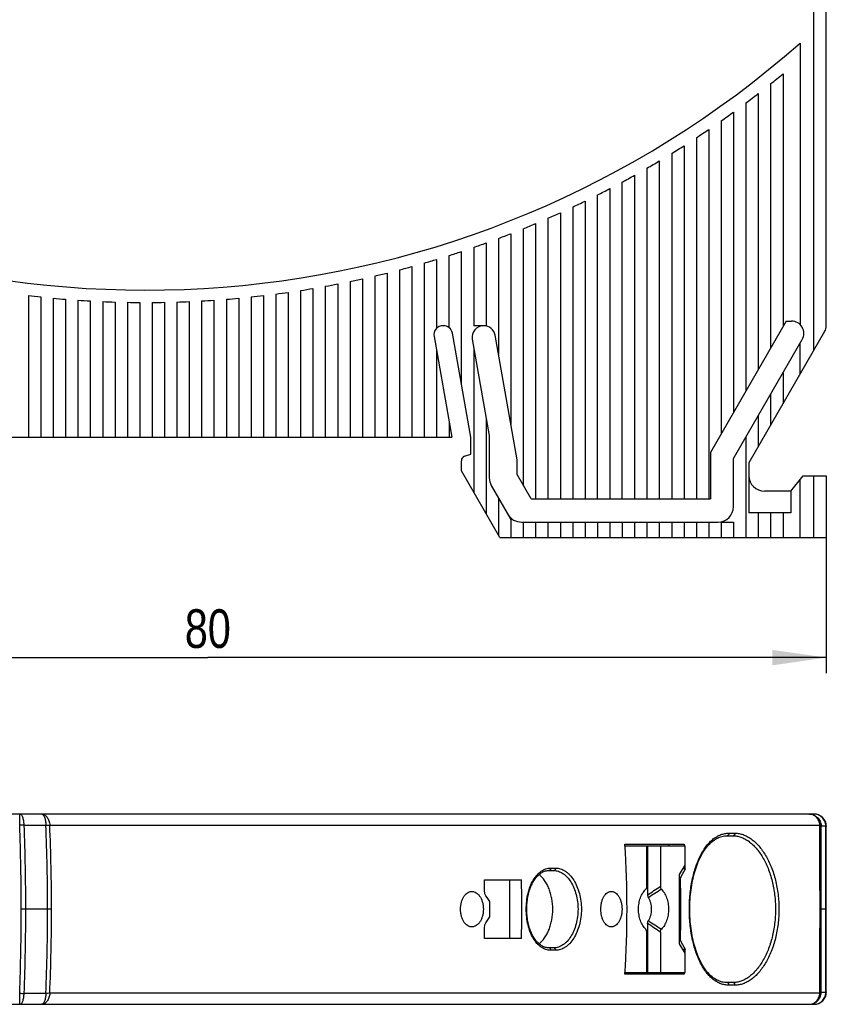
# Model space of a CAD drawing. Header units: millimetres. Extents: x 0 to 420, y 0 to 297.
# Tile 12 of 27: x 220 to 272, y 129 to 193. Entities that reach past the tile are written whole.
import ezdxf

# ---------------------------------------------------------------- set-up
doc = ezdxf.new("R2010")
doc.units = ezdxf.units.MM
doc.header["$LTSCALE"] = 23.1
doc.layers.get('0').update_dxf_attribs({"linetype": 'CONTINUOUS'})
doc.layers.add('T-EM12-T00-300-GNDDXF_DIMENSION', color=7, linetype='CONTINUOUS')
doc.layers.add('T-EM12-T00-3DXF_CONTINUOUS_LINE', color=7, linetype='CONTINUOUS')
doc.styles.get("Standard").update_dxf_attribs({"font": 'txt', "width": 0.8})
doc.dimstyles.new('DIMSTYLE_1', dxfattribs={"dimtxt": 2.5, "dimasz": 3.5, "dimexe": 1, "dimexo": 0, "dimtad": 1, "dimdec": 3, "dimdsep": 46, "dimtxsty": 'Standard', "dimblk": '_FILLED', "dimblk1": '_FILLED', "dimblk2": '_FILLED', "dimcen": 0.09, "dimclrt": 5, "dimadec": 0, "dimazin": 0, "dimtp": 0.3, "dimtm": 0.3, "dimtfac": 1, "dimtdec": 3, "dimtofl": 0, "dimtmove": 0, "dimatfit": 3, "dimldrblk": '_FILLED', "dimfxl": 1, "dimtolj": 1, "dimarcsym": 0})

# ---------------------------------------------------------------- blocks, each defined once
blk = doc.blocks.new('_FILLED')
at = {"color": 0, "linetype": 'ByBlock'}
blk.add_solid([(0, 0), (-1, 0.143), (-1, -0.143)], dxfattribs=at)
blk = doc.blocks.new('*D1')
at = {"layer": 'T-EM12-T00-300-GNDDXF_DIMENSION', "color": 2, "linetype": 'Continuous'}
for p, q in [((192.133, 166.013), (192.133, 150.368)), ((272.133, 159.13), (272.133, 150.368)), ((192.133, 151.368), (232.133, 151.368)), ((272.133, 151.368), (232.133, 151.368))]:
    blk.add_line(p, q, dxfattribs=at)
at = {"layer": 'T-EM12-T00-300-GNDDXF_DIMENSION', "color": 2, "linetype": 'Continuous', "xscale": 3.5, "yscale": 3.5, "zscale": 3.5, "rotation": 180}
blk.add_blockref('_FILLED', (192.133, 151.368), dxfattribs=at)
at = {"layer": 'T-EM12-T00-300-GNDDXF_DIMENSION', "color": 2, "linetype": 'Continuous', "xscale": 3.5, "yscale": 3.5, "zscale": 3.5}
blk.add_blockref('_FILLED', (272.133, 151.368), dxfattribs=at)
at = {"layer": 'T-EM12-T00-300-GNDDXF_DIMENSION', "color": 5, "linetype": 'Continuous', "insert": (232.133, 154.493), "char_height": 2.5, "width": 5.89286, "attachment_point": 2, "line_spacing_factor": 0.9}
blk.add_mtext('80', dxfattribs=at)

msp = doc.modelspace()

# ---------------------------------------------------------------- linework, layer by layer
at = {"layer": 'T-EM12-T00-3DXF_CONTINUOUS_LINE', "color": 7, "linetype": 'Continuous'}
for p, q in [((272.1326, 172.8442), (272.1326, 195.2719)), ((270.4326, 191.1017), (270.4326, 172.9092)), ((269.3326, 189.1139), (269.3326, 172.7801)), ((268.5326, 188.4655), (268.5326, 171.3945)), ((267.7326, 187.8378), (267.7326, 170.0089)), ((266.9326, 187.23), (266.9326, 168.6232)), ((266.1326, 186.6414), (266.1326, 167.2376)), ((265.3326, 186.0714), (265.3326, 165.8519)), ((264.5326, 185.5194), (264.5326, 161.6299)), ((263.7326, 184.9849), (263.7326, 161.6299)), ((262.9326, 184.4673), (262.9326, 161.6299)), ((261.3326, 183.481), (261.3326, 161.6299)), ((262.1326, 183.9661), (262.1326, 161.6299)), ((260.5326, 183.0114), (260.5326, 161.6299)), ((258.9326, 161.6299), (258.9326, 182.1176)), ((259.7326, 182.5571), (259.7326, 161.6299)), ((258.1326, 181.6926), (258.1326, 161.6299)), ((256.5326, 180.8849), (256.5326, 161.6299)), ((257.3326, 161.6299), (257.3326, 181.2818)), ((255.7326, 180.5016), (255.7326, 161.6299)), ((254.1326, 179.7747), (254.1326, 161.6299)), ((254.9326, 180.1316), (254.9326, 161.6299)), ((252.5326, 179.0992), (252.5326, 162.5214)), ((253.3326, 179.4306), (253.3326, 161.6299)), ((250.9326, 178.4735), (250.9326, 170.9703)), ((251.7326, 178.7802), (251.7326, 166.4332)), ((248.5326, 169.0327), (248.5326, 177.6248)), ((249.3326, 177.8959), (249.3326, 172.8299)), ((250.1326, 178.1788), (250.1326, 172.8299)), ((246.9326, 177.117), (246.9326, 172.6592)), ((247.7326, 172.7037), (247.7326, 177.3652)), ((244.5326, 176.4395), (244.5326, 165.6299)), ((245.3326, 176.6543), (245.3326, 165.6299)), ((246.1326, 176.8801), (246.1326, 165.6299)), ((242.1326, 175.8603), (242.1326, 165.6299)), ((242.9326, 176.0426), (242.9326, 165.6299)), ((243.7326, 176.2357), (243.7326, 165.6299)), ((238.1326, 175.1061), (238.1326, 165.6299)), ((238.9326, 175.2362), (238.9326, 165.6299)), ((239.7326, 175.3766), (239.7326, 165.6299)), ((240.5326, 175.5274), (240.5326, 165.6299)), ((241.3326, 175.6886), (241.3326, 165.6299)), ((220.5326, 174.7771), (220.5326, 165.6299)), ((221.3326, 174.6877), (221.3326, 165.6299)), ((222.1326, 174.6083), (222.1326, 165.6299)), ((222.9326, 174.5389), (222.9326, 165.6299)), ((223.7326, 174.4794), (223.7326, 165.6299)), ((232.5326, 174.4794), (232.5326, 165.6299)), ((233.3326, 174.5389), (233.3326, 165.6299)), ((234.1326, 174.6083), (234.1326, 165.6299)), ((234.9326, 174.6877), (234.9326, 165.6299)), ((235.7326, 174.7771), (235.7326, 165.6299)), ((236.5326, 174.8766), (236.5326, 165.6299)), ((237.3326, 174.9863), (237.3326, 165.6299)), ((224.5326, 174.43), (224.5326, 165.6299)), ((225.3326, 174.3904), (225.3326, 165.6299)), ((226.1326, 174.3608), (226.1326, 165.6299)), ((226.9326, 174.341), (226.9326, 165.6299)), ((227.7326, 174.3311), (227.7326, 165.6299)), ((228.5326, 174.3311), (228.5326, 165.6299)), ((229.3326, 174.341), (229.3326, 165.6299)), ((230.1326, 174.3608), (230.1326, 165.6299)), ((230.9326, 174.3904), (230.9326, 165.6299)), ((231.7326, 174.43), (231.7326, 165.6299)), ((247.3679, 172.8299), (247.3476, 172.8299)), ((250.1326, 172.8299), (249.3326, 172.8299)), ((269.5345, 173.1299), (264.6326, 164.6395)), ((269.5345, 173.1299), (269.8809, 173.1299)), ((246.7666, 172.1374), (247.914, 165.6299)), ((249.1326, 165.6299), (247.949, 172.3423)), ((249.2346, 171.9614), (250.3326, 165.7349)), ((252.1326, 164.1647), (250.7125, 172.2184)), ((266.1326, 164.2376), (270.5737, 171.9299)), ((272.0254, 172.4442), (267.1326, 163.9696)), ((249.3326, 171.4062), (249.3326, 162.064)), ((270.4326, 169.6854), (270.4326, 171.6854)), ((246.9326, 171.1962), (246.9326, 165.6299)), ((269.3326, 169.7801), (269.3326, 167.7801)), ((268.5326, 168.3945), (268.5326, 166.3945)), ((250.1326, 166.8691), (250.1326, 160.6783)), ((267.7326, 167.0089), (267.7326, 165.0089)), ((247.7326, 166.6592), (247.7326, 165.6299)), ((214.4826, 165.6299), (247.914, 165.6299)), ((249.1326, 164.5299), (249.1326, 165.6299)), ((250.3326, 165.7349), (250.3326, 162.9999)), ((266.9326, 165.6232), (266.9326, 159.1299)), ((248.7299, 164.3833), (249.1326, 164.5299)), ((264.6326, 164.6395), (264.6326, 161.6299)), ((248.5326, 163.4496), (248.5326, 164.1014)), ((252.1326, 163.2142), (252.1326, 164.1647)), ((266.1326, 161.1299), (266.1326, 164.2376)), ((267.1326, 163.9696), (267.1326, 160.7299)), ((251.0266, 159.1299), (248.5326, 163.4496)), ((253.0473, 161.6299), (252.1326, 163.2142)), ((269.8326, 162.1299), (270.6326, 163.1299)), ((270.6326, 163.1299), (272.1326, 163.1299)), ((272.1326, 163.1299), (272.1326, 159.1299)), ((250.4665, 162.4999), (251.7326, 160.3071)), ((270.4326, 159.1299), (270.4326, 162.8799)), ((269.8326, 162.1299), (268.1326, 162.1299)), ((269.8326, 162.1299), (269.8326, 160.7299)), ((250.9326, 161.6927), (250.9326, 159.2927)), ((253.0473, 161.6299), (264.6326, 161.6299)), ((269.8326, 160.7299), (267.1326, 160.7299)), ((267.7326, 160.7299), (267.7326, 159.1299)), ((268.5326, 160.7299), (268.5326, 159.1299)), ((269.3326, 160.7299), (269.3326, 159.1299)), ((251.7326, 160.3071), (251.7326, 159.1299)), ((252.4122, 160.1299), (265.1326, 160.1299)), ((252.5326, 160.1299), (252.5326, 159.1299)), ((253.3326, 160.1299), (253.3326, 159.1299)), ((254.1326, 160.1299), (254.1326, 159.1299)), ((254.9326, 160.1299), (254.9326, 159.1299)), ((255.7326, 160.1299), (255.7326, 159.1299)), ((256.5326, 160.1299), (256.5326, 159.1299)), ((257.3326, 160.1299), (257.3326, 159.1299)), ((258.1326, 160.1299), (258.1326, 159.1299)), ((258.9326, 160.1299), (258.9326, 159.1299)), ((259.7326, 160.1299), (259.7326, 159.1299)), ((260.5326, 160.1299), (260.5326, 159.1299)), ((261.3326, 160.1299), (261.3326, 159.1299)), ((262.1326, 160.1299), (262.1326, 159.1299)), ((262.9326, 160.1299), (262.9326, 159.1299)), ((263.7326, 160.1299), (263.7326, 159.1299)), ((264.5326, 160.1299), (264.5326, 159.1299)), ((265.3326, 160.1299), (266.1326, 160.1299)), ((265.3326, 160.1299), (265.3326, 159.1299)), ((266.1326, 160.1299), (266.1326, 159.1299)), ((251.0266, 159.1299), (272.1326, 159.1299)), ((271.3326, 141.2512), (198.3058, 141.2512)), ((272.1326, 129.7512), (272.1326, 140.4512)), ((265.7126, 139.8512), (266.0986, 139.8512)), ((259.1089, 139.3012), (262.9335, 139.3012)), ((259.1147, 139.2012), (263.0151, 139.2012)), ((260.5163, 136.5809), (260.5163, 139.2012)), ((260.5778, 139.2012), (260.5778, 136.0171)), ((261.4001, 139.2012), (261.4001, 136.5809)), ((261.9625, 139.2012), (261.9625, 139.3012)), ((262.9335, 139.3012), (262.9399, 139.2012)), ((263.0151, 137.9512), (263.0151, 139.2012)), ((254.1959, 137.6012), (254.503, 137.6012)), ((262.6294, 137.3512), (263.0151, 137.9512)), ((263.0174, 137.7012), (262.8544, 137.7012)), ((250.02, 137.0012), (252.4159, 137.0012)), ((251.6699, 133.2012), (251.6699, 137.0012)), ((262.6294, 132.8512), (262.6294, 137.3512)), ((262.6966, 137.1012), (262.6294, 137.1012)), ((272.1038, 135.1011), (272.1325, 135.1011)), ((260.5778, 134.1853), (260.5778, 131.0012)), ((252.4159, 133.2012), (250.02, 133.2012)), ((260.5163, 131.0012), (260.5163, 133.6214)), ((261.4001, 133.6214), (261.4001, 131.0012)), ((262.6966, 133.1012), (262.6294, 133.1012)), ((254.503, 132.6012), (254.1959, 132.6012)), ((263.0151, 132.2512), (262.6294, 132.8512)), ((263.0174, 132.5012), (262.8544, 132.5012)), ((263.0151, 131.0012), (263.0151, 132.2512)), ((262.9335, 130.9012), (259.1089, 130.9012)), ((259.1147, 131.0012), (263.0151, 131.0012)), ((261.9625, 130.9012), (261.9625, 131.0012)), ((262.9399, 131.0012), (262.9335, 130.9012)), ((266.0986, 130.3512), (265.7126, 130.3512)), ((198.3058, 128.9512), (271.3326, 128.9512))]:
    msp.add_line(p, q, dxfattribs=at)
at = {"layer": 'T-EM12-T00-3DXF_CONTINUOUS_LINE', "color": 9, "linetype": 'Continuous'}
for p, q in [((271.3326, 171.2442), (271.3326, 194.6756)), ((271.3326, 159.1299), (271.3326, 163.1299)), ((220.2544, 140.544), (221.6607, 140.544)), ((221.9126, 140.5382), (271.7132, 140.5382)), ((271.7998, 140.4976), (272.1029, 140.4983)), ((265.8374, 140.0159), (266.2236, 140.0159)), ((254.3141, 137.7591), (254.6213, 137.7591)), ((222.0254, 135.1012), (220.0696, 135.1012)), ((272.1039, 135.1011), (271.7249, 135.1011)), ((254.6213, 132.4432), (254.3141, 132.4432)), ((266.2236, 130.1864), (265.8374, 130.1864)), ((221.6607, 129.6584), (220.2544, 129.6584)), ((271.7133, 129.6642), (221.9126, 129.6642)), ((272.1029, 129.704), (271.7998, 129.7048))]:
    msp.add_line(p, q, dxfattribs=at)
at = {"layer": 'T-EM12-T00-3DXF_CONTINUOUS_LINE', "color": 7, "linetype": 'Continuous'}
for points in [[(265.7126, 130.3512), (265.634, 130.3535), (265.5481, 130.3613), (265.4631, 130.3746), (265.3791, 130.3933), (265.296, 130.4174), (265.2138, 130.4468), (265.1325, 130.4814), (265.0523, 130.5211), (264.9732, 130.5661), (264.8952, 130.6161), (264.8183, 130.6711), (264.7427, 130.731), (264.6685, 130.7958), (264.5956, 130.8654), (264.5242, 130.9397), (264.4543, 131.0185), (264.3861, 131.1019), (264.3195, 131.1896), (264.2545, 131.2816), (264.1914, 131.3779), (264.13, 131.4783), (264.0704, 131.5827), (264.0127, 131.6911), (263.957, 131.8034), (263.9032, 131.9193), (263.8515, 132.0389), (263.8018, 132.1619), (263.7544, 132.2882), (263.7091, 132.4176), (263.666, 132.55), (263.6252, 132.6852), (263.5868, 132.8231), (263.5506, 132.9635), (263.5169, 133.1063), (263.4855, 133.2512), (263.4566, 133.3982), (263.4301, 133.5471), (263.4061, 133.6976), (263.3846, 133.8496), (263.3655, 134.003), (263.349, 134.1576), (263.335, 134.3132), (263.3235, 134.4697), (263.3146, 134.6268), (263.3082, 134.7844), (263.3044, 134.9424), (263.3031, 135.1005), (263.3043, 135.2587), (263.3082, 135.4166), (263.3145, 135.5743), (263.3234, 135.7314), (263.3349, 135.8879), (263.3489, 136.0435), (263.3654, 136.1981), (263.3844, 136.3515), (263.4059, 136.5035), (263.4299, 136.6541), (263.4564, 136.803), (263.4853, 136.95), (263.5166, 137.0949), (263.5504, 137.2377), (263.5865, 137.3781), (263.6249, 137.5161), (263.6657, 137.6513), (263.7087, 137.7837), (263.754, 137.9132), (263.8015, 138.0395), (263.8511, 138.1625), (263.9028, 138.2821), (263.9566, 138.3981), (264.0123, 138.5104), (264.07, 138.6188), (264.1295, 138.7233), (264.1909, 138.8237), (264.254, 138.92), (264.3189, 139.012), (264.3856, 139.0998), (264.4538, 139.1832), (264.5237, 139.2621), (264.595, 139.3364), (264.6679, 139.406), (264.7421, 139.4708), (264.8177, 139.5308), (264.8946, 139.5859), (264.9726, 139.6359), (265.0517, 139.6809), (265.1319, 139.7207), (265.2131, 139.7553), (265.2953, 139.7847), (265.3784, 139.8088), (265.4625, 139.8276), (265.5474, 139.8409), (265.6333, 139.8488), (265.7126, 139.8512)], [(254.1959, 132.6012), (254.1453, 132.6027), (254.0866, 132.6082), (254.0286, 132.6178), (253.9712, 132.6312), (253.9146, 132.6485), (253.8587, 132.6697), (253.8035, 132.6945), (253.7491, 132.7231), (253.6956, 132.7552), (253.643, 132.791), (253.5913, 132.8302), (253.5407, 132.8729), (253.4912, 132.9188), (253.4428, 132.9681), (253.3957, 133.0205), (253.3498, 133.076), (253.3053, 133.1346), (253.2621, 133.1962), (253.2203, 133.2608), (253.1799, 133.3282), (253.1411, 133.3984), (253.1038, 133.4714), (253.0681, 133.5469), (253.0341, 133.6249), (253.0019, 133.7053), (252.9716, 133.7879), (252.943, 133.8726), (252.9164, 133.9593), (252.8918, 134.0478), (252.8691, 134.138), (252.8485, 134.2297), (252.83, 134.3229), (252.8136, 134.4173), (252.7993, 134.5129), (252.7871, 134.6093), (252.7772, 134.7066), (252.7694, 134.8045), (252.7638, 134.9029), (252.7605, 135.0017), (252.7593, 135.1006), (252.7604, 135.1994), (252.7638, 135.2982), (252.7693, 135.3966), (252.777, 135.4945), (252.787, 135.5918), (252.7991, 135.6883), (252.8134, 135.7838), (252.8298, 135.8783), (252.8483, 135.9715), (252.8689, 136.0632), (252.8915, 136.1535), (252.9161, 136.242), (252.9427, 136.3287), (252.9712, 136.4134), (253.0016, 136.496), (253.0337, 136.5764), (253.0677, 136.6545), (253.1033, 136.73), (253.1406, 136.803), (253.1794, 136.8733), (253.2198, 136.9407), (253.2615, 137.0053), (253.3047, 137.0669), (253.3493, 137.1256), (253.3951, 137.1812), (253.4422, 137.2336), (253.4906, 137.2829), (253.5401, 137.3289), (253.5907, 137.3716), (253.6423, 137.4109), (253.6949, 137.4467), (253.7485, 137.4789), (253.8028, 137.5075), (253.858, 137.5324), (253.9139, 137.5536), (253.9705, 137.5709), (254.0278, 137.5844), (254.0859, 137.594), (254.1446, 137.5996), (254.1959, 137.6012)]]:
    msp.add_lwpolyline(points, dxfattribs=at)
for centre, radius, start, end in [((228.1326, 239.1299), 64, 237.592487, 311.371411), ((228.1326, 239.1299), 64.8, 308.569009, 309.479528), ((228.1326, 239.1299), 64.8, 306.781529, 307.669887), ((228.1326, 239.1299), 64.8, 305.034815, 305.903353), ((228.1326, 239.1299), 64.8, 303.324675, 304.175412), ((228.1326, 239.1299), 64.8, 301.647468, 302.482164), ((228.1326, 239.1299), 64.8, 300, 300.820201), ((228.1326, 239.1299), 64.8, 298.379448, 299.186523), ((228.1326, 239.1299), 64.8, 296.783295, 297.578468), ((228.1326, 239.1299), 64.8, 295.209286, 295.993655), ((228.1326, 239.1299), 64.8, 293.65538, 294.42994), ((228.1326, 239.1299), 64.8, 292.119725, 292.88538), ((228.1326, 239.1299), 64.8, 290.600625, 291.358206), ((228.1326, 239.1299), 64.8, 287.605966, 288.349635), ((228.1326, 239.1299), 64.8, 289.096519, 289.84679), ((228.1326, 239.1299), 64.8, 286.12762, 286.865347), ((228.1326, 239.1299), 64.8, 284.660226, 285.39263), ((228.1326, 239.1299), 64.8, 281.753626, 282.4771), ((228.1326, 239.1299), 64.8, 283.202601, 283.930264), ((228.1326, 239.1299), 64.8, 278.877418, 279.594068), ((228.1326, 239.1299), 64.8, 280.312237, 281.032048), ((228.1326, 239.1299), 64.8, 263.264623, 263.97639), ((228.1326, 239.1299), 64.8, 264.687225, 265.397242), ((228.1326, 239.1299), 64.8, 266.10655, 266.815261), ((228.1326, 239.1299), 64.8, 273.184739, 273.89345), ((228.1326, 239.1299), 64.8, 274.602758, 275.312775), ((228.1326, 239.1299), 64.8, 276.02361, 276.735377), ((228.1326, 239.1299), 64.8, 277.448191, 278.162165), ((228.1326, 239.1299), 64.8, 267.523485, 268.231331), ((228.1326, 239.1299), 64.8, 268.938906, 269.64632), ((228.1326, 239.1299), 64.8, 270.35368, 271.061094), ((228.1326, 239.1299), 64.8, 271.768669, 272.476515), ((247.3476, 172.2399), 0.59, 90, 190), ((247.3679, 172.2399), 0.59, 10, 90), ((249.9634, 172.0899), 0.74, 90, 190), ((249.9837, 172.0899), 0.74, 10, 90), ((269.8809, 172.3299), 0.8, 330, 90), ((271.3326, 172.8442), 0.8, 330, 360), ((248.8326, 164.1014), 0.3, 110, 180), ((251.3326, 162.9999), 1, 180, 210), ((268.1326, 163.1299), 1, 180, 270), ((265.1326, 161.1299), 1, 270, 360), ((252.4122, 161.1299), 1, 210, 270), ((271.3326, 140.4512), 0.8, 0, 90), ((194.1768, 135.1012), 65.0678, 356.299094, 3.700906), ((193.8226, 174.3137), 78.2841, 331.617687, 332.115659), ((198.2163, 135.1045), 64.8532, 2.294721, 2.505193), ((184.8139, 135.1017), 65.2338, 0.876659, 1.668607), ((187.1972, 135.1012), 65.2464, 358.331288, 1.668712), ((197.747, 135.1012), 64.9804, 358.236243, 1.763757), ((173.2063, 85.888), 91.7859, 32.794088, 33.165089), ((185.0991, 135.1012), 65.2664, 359.561058, 0.438942), ((173.1555, 184.0655), 91.6941, 326.980913, 327.353811), ((184.814, 135.1007), 65.2337, 358.331393, 359.120811), ((193.6377, 95.7897), 78.4938, 27.885006, 28.381648), ((198.2163, 135.0979), 64.8532, 357.494807, 357.705279), ((271.3326, 129.7512), 0.8, 270, 360)]:
    msp.add_arc(centre, radius, start, end, dxfattribs=at)
at = {"layer": 'T-EM12-T00-3DXF_CONTINUOUS_LINE', "color": 9, "linetype": 'Continuous'}
for centre, radius, start, end in [((220.2525, 133.4962), 7.0478, 89.984247, 92.328373), ((77.6307, 135.1103), 142.4389, 359.996313, 2.183886), ((79.8549, 135.1117), 140.5045, 359.995712, 2.215765), ((89.2754, 135.1035), 132.497, 359.998976, 2.353275), ((90.9072, 135.1017), 131.1182, 359.999809, 2.376298), ((-966.3431, 135.1524), 1238.068, 359.9976266, 0.2492457), ((-1302.5937, 135.0934), 1574.4028, 0.000279, 0.1966675), ((77.2733, 135.0989), 142.7963, 357.818853, 0.000901), ((79.3793, 135.0999), 140.9802, 357.78797, 0.000533), ((89.6216, 135.0917), 132.1508, 357.643629, 0.004099), ((91.2934, 135.0926), 130.732, 357.620191, 0.003779), ((-999.569, 135.1104), 1271.294, 359.7545428, 359.9995796), ((-1271.2946, 135.0549), 1543.1037, 359.8013509, 0.0017162), ((220.2481, 136.4911), 6.8327, 267.634743, 270.052665)]:
    msp.add_arc(centre, radius, start, end, dxfattribs=at)
for points, knots in [([(219.9661, 140.5382), (219.9662, 140.5858), (219.9666, 140.6787), (219.9677, 140.8125), (219.9691, 140.9173), (219.9704, 140.9941), (219.9715, 141.0451), (219.9726, 141.0912), (219.9739, 141.132), (219.9752, 141.1671), (219.9765, 141.1963), (219.9777, 141.2167), (219.9788, 141.2298), (219.9795, 141.2373), (219.9802, 141.2431), (219.981, 141.2474), (219.9815, 141.2497), (219.9822, 141.2512), (219.9826, 141.2512)], [0, 0, 0, 0, 0.2004029, 0.3900804, 0.5627348, 0.64086, 0.7126321, 0.7774495, 0.8347703, 0.884118, 0.9250845, 0.9573339, 0.9701065, 0.9806108, 0.9888302, 0.9947602, 0.998422, 1, 1, 1, 1]), ([(220.2544, 140.544), (220.2525, 140.5914), (220.246, 140.684), (220.2276, 140.8173), (220.2014, 140.9387), (220.1684, 141.0444), (220.1295, 141.1311), (220.0912, 141.1887), (220.0578, 141.2215), (220.0334, 141.2384), (220.0082, 141.2488), (219.9909, 141.2512), (219.9826, 141.2512)], [0, 0, 0, 0, 0.1778524, 0.3472193, 0.5033871, 0.6423188, 0.7610253, 0.858173, 0.8990945, 0.9355939, 0.968724, 1, 1, 1, 1]), ([(221.3889, 141.2512), (221.4211, 141.2512), (221.4872, 141.2418), (221.5814, 141.2007), (221.6683, 141.1347), (221.7453, 141.0464), (221.8102, 140.9388), (221.8795, 140.7712), (221.9058, 140.6325), (221.9126, 140.5382)], [0, 0, 0, 0, 0.1002682, 0.2046566, 0.3163362, 0.4370488, 0.5671049, 0.7056356, 1, 1, 1, 1]), ([(221.3889, 141.2512), (221.3973, 141.2512), (221.4145, 141.2488), (221.4397, 141.2384), (221.4641, 141.2215), (221.4975, 141.1887), (221.5358, 141.1311), (221.5747, 141.0444), (221.6077, 140.9387), (221.6339, 140.8173), (221.6523, 140.684), (221.6588, 140.5914), (221.6607, 140.544)], [0, 0, 0, 0, 0.031276, 0.0644061, 0.1009054, 0.1418269, 0.2389747, 0.3576811, 0.4966127, 0.6527806, 0.8221475, 1, 1, 1, 1]), ([(271.0293, 141.2512), (271.0779, 141.2512), (271.1755, 141.2416), (271.3163, 141.199), (271.4469, 141.1296), (271.5625, 141.0361), (271.6591, 140.9219), (271.7332, 140.7908), (271.7822, 140.6478), (271.797, 140.5478), (271.7998, 140.4976)], [0, 0, 0, 0, 0.1228691, 0.246055, 0.3698284, 0.4943734, 0.6197628, 0.7459497, 0.8727762, 1, 1, 1, 1]), ([(271.7132, 140.5382), (271.7087, 140.5863), (271.6921, 140.6816), (271.6453, 140.8173), (271.5781, 140.941), (271.4925, 141.0487), (271.3913, 141.1367), (271.2778, 141.202), (271.1558, 141.2421), (271.0713, 141.2512), (271.0293, 141.2512)], [0, 0, 0, 0, 0.1342368, 0.2666948, 0.3964971, 0.5230671, 0.6462095, 0.7661954, 0.8837564, 1, 1, 1, 1]), ([(272.1029, 140.4983), (272.1001, 140.5485), (272.0852, 140.6484), (272.0362, 140.7913), (271.9621, 140.9222), (271.8655, 141.0364), (271.7499, 141.1298), (271.6194, 141.199), (271.4786, 141.2416), (271.3811, 141.2512), (271.3326, 141.2512)], [0, 0, 0, 0, 0.1271934, 0.2539952, 0.3801712, 0.5055694, 0.6301281, 0.7539157, 0.877116, 1, 1, 1, 1]), ([(221.6607, 140.544), (221.6833, 140.544), (221.7673, 140.5437), (221.8513, 140.5415), (221.9126, 140.5382)], [0, 0, 0, 0, 0.2685739, 1, 1, 1, 1]), ([(271.7132, 140.5382), (271.7302, 140.5325), (271.7601, 140.5211), (271.7885, 140.5058), (271.7998, 140.4976)], [0, 0, 0, 0, 0.5612596, 1, 1, 1, 1]), ([(272.1039, 135.1011), (272.1039, 135.5543), (272.1037, 137.3534), (272.1036, 139.1524), (272.1028, 140.4983)], [0, 0, 0, 0, 0.2519074, 1, 1, 1, 1]), ([(272.1028, 140.4983), (272.1112, 140.4917), (272.1227, 140.4811), (272.1311, 140.4637), (272.1325, 140.4552), (272.1325, 140.4512)], [0, 0, 0, 0, 0.5583973, 0.7884967, 1, 1, 1, 1]), ([(265.8374, 130.1864), (265.749, 130.1864), (265.571, 130.2024), (265.3096, 130.2744), (265.0568, 130.3934), (264.8581, 130.5283), (264.7057, 130.6566), (264.5531, 130.8032), (264.3715, 131.0137), (264.1727, 131.301), (263.991, 131.6246), (263.8276, 131.9813), (263.6836, 132.3681), (263.56, 132.7814), (263.4217, 133.3708), (263.3071, 134.1464), (263.2614, 135.1012), (263.3071, 136.0559), (263.4217, 136.8316), (263.56, 137.4209), (263.6836, 137.8342), (263.8276, 138.221), (263.991, 138.5778), (264.1727, 138.9013), (264.3715, 139.1887), (264.5531, 139.3991), (264.7057, 139.5457), (264.8581, 139.674), (265.0568, 139.809), (265.3096, 139.9279), (265.571, 140), (265.749, 140.0159), (265.8374, 140.0159)], [0, 0, 0, 0, 0.0219502, 0.0441358, 0.0670289, 0.091037, 0.1035694, 0.1164913, 0.1435849, 0.1724582, 0.2031552, 0.2356475, 0.2698453, 0.3056053, 0.3427393, 0.4201637, 0.5, 0.5798363, 0.6572607, 0.6943947, 0.7301547, 0.7643525, 0.7968448, 0.8275418, 0.8564151, 0.8835087, 0.8964306, 0.908963, 0.9329711, 0.9558642, 0.9780498, 1, 1, 1, 1]), ([(265.8374, 140.0159), (265.8391, 139.9953), (265.8354, 139.9539), (265.8096, 139.8993), (265.773, 139.8667), (265.739, 139.8534), (265.7213, 139.8512), (265.7126, 139.8512)], [0, 0, 0, 0, 0.2694131, 0.5288195, 0.7705704, 0.8862952, 1, 1, 1, 1]), ([(266.2236, 140.0159), (266.2253, 139.9953), (266.2216, 139.9539), (266.1958, 139.8993), (266.1591, 139.8667), (266.1251, 139.8534), (266.1074, 139.8512), (266.0986, 139.8512)], [0, 0, 0, 0, 0.2692148, 0.5285189, 0.7703462, 0.8861718, 1, 1, 1, 1]), ([(266.0986, 139.8512), (266.1839, 139.8512), (266.3578, 139.8354), (266.6158, 139.766), (266.871, 139.6517), (267.1209, 139.4936), (267.3628, 139.2935), (267.5944, 139.0533), (267.8131, 138.7753), (268.0165, 138.462), (268.2023, 138.1164), (268.4273, 137.608), (268.6488, 136.9128), (268.811, 136.0245), (268.8659, 135.1012), (268.811, 134.1778), (268.6488, 133.2896), (268.4273, 132.5943), (268.2023, 132.086), (268.0165, 131.7404), (267.8131, 131.4271), (267.5944, 131.149), (267.3628, 130.9088), (267.1209, 130.7087), (266.871, 130.5507), (266.6158, 130.4363), (266.3578, 130.3669), (266.1839, 130.3512), (266.0986, 130.3512)], [0, 0, 0, 0, 0.0214445, 0.0435971, 0.066841, 0.0914672, 0.117671, 0.1455586, 0.1751597, 0.2064398, 0.2393133, 0.2736533, 0.3460293, 0.4220715, 0.5, 0.5779285, 0.6539707, 0.7263467, 0.7606867, 0.7935602, 0.8248403, 0.8544414, 0.882329, 0.9085328, 0.933159, 0.9564029, 0.9785555, 1, 1, 1, 1]), ([(266.2236, 140.0159), (266.3123, 140.0159), (266.4929, 139.9996), (266.7608, 139.9276), (267.0258, 139.809), (267.285, 139.6451), (267.5359, 139.4376), (267.7758, 139.1887), (268.0023, 138.9006), (268.2127, 138.5762), (268.4048, 138.2184), (268.6374, 137.6925), (268.8661, 136.9736), (269.0335, 136.0554), (269.0902, 135.1012), (269.0335, 134.1469), (268.8661, 133.2288), (268.6374, 132.5098), (268.4048, 131.9839), (268.2127, 131.6262), (268.0023, 131.3017), (267.7758, 131.0137), (267.5359, 130.7647), (267.285, 130.5573), (267.0258, 130.3934), (266.7608, 130.2748), (266.4929, 130.2028), (266.3123, 130.1864), (266.2236, 130.1864)], [0, 0, 0, 0, 0.0215254, 0.0437498, 0.0670558, 0.0917336, 0.1179781, 0.145895, 0.1755132, 0.2067979, 0.2396632, 0.2739823, 0.346281, 0.4222079, 0.5, 0.5777921, 0.653719, 0.7260177, 0.7603368, 0.7932021, 0.8244868, 0.854105, 0.8820219, 0.9082664, 0.9329442, 0.9562502, 0.9784746, 1, 1, 1, 1]), ([(254.3141, 132.4432), (254.2607, 132.4432), (254.1532, 132.4519), (253.9946, 132.4908), (253.8402, 132.5552), (253.6915, 132.6442), (253.5497, 132.7568), (253.3672, 132.9414), (253.1648, 133.2277), (252.9733, 133.6317), (252.8323, 134.0901), (252.746, 134.5861), (252.7169, 135.1012), (252.746, 135.6163), (252.8323, 136.1122), (252.9733, 136.5706), (253.1648, 136.9747), (253.3672, 137.2609), (253.5497, 137.4455), (253.6915, 137.5581), (253.8402, 137.6472), (253.9946, 137.7115), (254.1532, 137.7505), (254.2607, 137.7591), (254.3141, 137.7591)], [0, 0, 0, 0, 0.0236098, 0.0474705, 0.0719413, 0.0973347, 0.1238987, 0.1518082, 0.2119365, 0.2778682, 0.3488276, 0.4234514, 0.5, 0.5765486, 0.6511724, 0.7221318, 0.7880635, 0.8481918, 0.8761013, 0.9026653, 0.9280587, 0.9525295, 0.9763902, 1, 1, 1, 1]), ([(254.3141, 137.7591), (254.3149, 137.7391), (254.3103, 137.6994), (254.2858, 137.6473), (254.2517, 137.616), (254.2202, 137.6033), (254.2039, 137.6012), (254.1959, 137.6012)], [0, 0, 0, 0, 0.2758194, 0.5378428, 0.7770667, 0.8898364, 1, 1, 1, 1]), ([(254.6213, 137.7591), (254.6222, 137.7391), (254.6176, 137.6994), (254.593, 137.6473), (254.5589, 137.616), (254.5274, 137.6033), (254.511, 137.6012), (254.503, 137.6012)], [0, 0, 0, 0, 0.2756543, 0.537595, 0.7768816, 0.8897344, 1, 1, 1, 1]), ([(254.503, 137.6012), (254.5532, 137.6012), (254.6549, 137.5929), (254.8057, 137.5563), (254.9541, 137.4959), (255.0985, 137.4125), (255.2377, 137.3068), (255.4186, 137.1337), (255.6221, 136.8654), (255.8183, 136.4856), (255.9646, 136.0539), (256.055, 135.5867), (256.0856, 135.1012), (256.055, 134.6157), (255.9646, 134.1484), (255.8183, 133.7168), (255.6221, 133.3369), (255.4186, 133.0687), (255.2377, 132.8955), (255.0985, 132.7899), (254.9541, 132.7064), (254.8057, 132.646), (254.6549, 132.6094), (254.5532, 132.6012), (254.503, 132.6012)], [0, 0, 0, 0, 0.023321, 0.0471339, 0.0717562, 0.0974435, 0.1243815, 0.1526855, 0.2134708, 0.2796628, 0.3503904, 0.4243553, 0.5, 0.5756447, 0.6496096, 0.7203372, 0.7865292, 0.8473145, 0.8756185, 0.9025565, 0.9282438, 0.9528661, 0.976679, 1, 1, 1, 1]), ([(254.6213, 137.7591), (254.6748, 137.7591), (254.7831, 137.7504), (254.9436, 137.7114), (255.1015, 137.647), (255.2551, 137.5581), (255.403, 137.4455), (255.5951, 137.2612), (255.8111, 136.9758), (256.0191, 136.5718), (256.1741, 136.1131), (256.2697, 135.6168), (256.3021, 135.1012), (256.2697, 134.5856), (256.1741, 134.0892), (256.0191, 133.6305), (255.8111, 133.2265), (255.5951, 132.9411), (255.403, 132.7568), (255.2551, 132.6443), (255.1015, 132.5553), (254.9436, 132.491), (254.7831, 132.452), (254.6748, 132.4432), (254.6213, 132.4432)], [0, 0, 0, 0, 0.0233638, 0.0472125, 0.0718644, 0.0975759, 0.1245329, 0.1528509, 0.2136484, 0.2798287, 0.3505196, 0.4244262, 0.5, 0.5755738, 0.6494804, 0.7201713, 0.7863516, 0.8471491, 0.8754671, 0.9024241, 0.9281356, 0.9527875, 0.9766362, 1, 1, 1, 1]), ([(260.5778, 136.0171), (260.7124, 136.1153), (260.9852, 136.3054), (261.2617, 136.4898), (261.4001, 136.5809)], [0, 0, 0, 0, 0.5014148, 1, 1, 1, 1]), ([(261.4643, 136.3891), (261.3237, 136.2994), (261.0425, 136.1188), (260.7634, 135.9349), (260.6247, 135.8409)], [0, 0, 0, 0, 0.4988062, 1, 1, 1, 1]), ([(272.1029, 129.704), (272.1034, 130.5981), (272.1037, 132.3971), (272.1038, 134.1961), (272.1038, 135.1011)], [0, 0, 0, 0, 0.4969612, 1, 1, 1, 1]), ([(260.6247, 134.3614), (260.7634, 134.2675), (261.0425, 134.0836), (261.3237, 133.9029), (261.4643, 133.8133)], [0, 0, 0, 0, 0.5011941, 1, 1, 1, 1]), ([(261.4001, 133.6214), (261.2617, 133.7126), (260.9852, 133.897), (260.7124, 134.0871), (260.5778, 134.1853)], [0, 0, 0, 0, 0.4985849, 1, 1, 1, 1]), ([(254.3141, 132.4432), (254.3149, 132.4633), (254.3103, 132.5029), (254.2858, 132.5551), (254.2517, 132.5864), (254.2202, 132.599), (254.2039, 132.6012), (254.1959, 132.6012)], [0, 0, 0, 0, 0.2758194, 0.5378428, 0.7770667, 0.8898364, 1, 1, 1, 1]), ([(254.6213, 132.4432), (254.6222, 132.4633), (254.6176, 132.5029), (254.593, 132.5551), (254.5589, 132.5864), (254.5274, 132.599), (254.511, 132.6012), (254.503, 132.6012)], [0, 0, 0, 0, 0.2756543, 0.537595, 0.7768816, 0.8897344, 1, 1, 1, 1]), ([(265.8374, 130.1864), (265.8391, 130.207), (265.8354, 130.2484), (265.8096, 130.3031), (265.773, 130.3357), (265.739, 130.3489), (265.7213, 130.3512), (265.7126, 130.3512)], [0, 0, 0, 0, 0.2694131, 0.5288195, 0.7705704, 0.8862952, 1, 1, 1, 1]), ([(266.2236, 130.1864), (266.2253, 130.207), (266.2216, 130.2484), (266.1958, 130.3031), (266.1591, 130.3357), (266.1251, 130.3489), (266.1074, 130.3512), (266.0986, 130.3512)], [0, 0, 0, 0, 0.2692148, 0.5285189, 0.7703462, 0.8861718, 1, 1, 1, 1]), ([(219.9826, 128.9512), (219.9822, 128.9512), (219.9815, 128.9526), (219.981, 128.9549), (219.9802, 128.9593), (219.9795, 128.965), (219.9788, 128.9725), (219.9777, 128.9857), (219.9765, 129.0061), (219.9752, 129.0352), (219.9739, 129.0703), (219.9726, 129.1111), (219.9715, 129.1572), (219.9704, 129.2083), (219.9691, 129.285), (219.9677, 129.3898), (219.9666, 129.5237), (219.9662, 129.6165), (219.9661, 129.6642)], [0, 0, 0, 0, 0.001578, 0.0052398, 0.0111698, 0.0193892, 0.0298935, 0.0426661, 0.0749154, 0.115882, 0.1652297, 0.2225505, 0.2873679, 0.35914, 0.4372652, 0.6099196, 0.7995971, 1, 1, 1, 1]), ([(219.9826, 128.9512), (219.9909, 128.9512), (220.0082, 128.9535), (220.0334, 128.9639), (220.0578, 128.9808), (220.0912, 129.0136), (220.1295, 129.0712), (220.1684, 129.1579), (220.2014, 129.2636), (220.2276, 129.385), (220.246, 129.5183), (220.2525, 129.6109), (220.2544, 129.6584)], [0, 0, 0, 0, 0.0312761, 0.0644062, 0.1009055, 0.141827, 0.2389748, 0.3576813, 0.4966129, 0.6527808, 0.8221477, 1, 1, 1, 1]), ([(221.9126, 129.6642), (221.9058, 129.5698), (221.8795, 129.4312), (221.8102, 129.2635), (221.7453, 129.1559), (221.6683, 129.0676), (221.5814, 129.0016), (221.4872, 128.9606), (221.4211, 128.9512), (221.3889, 128.9512)], [0, 0, 0, 0, 0.2943645, 0.4328951, 0.5629512, 0.6836638, 0.7953434, 0.8997318, 1, 1, 1, 1]), ([(221.6607, 129.6584), (221.6588, 129.6109), (221.6523, 129.5183), (221.6339, 129.385), (221.6077, 129.2636), (221.5747, 129.1579), (221.5358, 129.0712), (221.4975, 129.0136), (221.4641, 128.9808), (221.4397, 128.9639), (221.4145, 128.9535), (221.3973, 128.9512), (221.3889, 128.9512)], [0, 0, 0, 0, 0.1778524, 0.3472193, 0.5033872, 0.6423188, 0.7610252, 0.858173, 0.8990945, 0.9355938, 0.9687239, 1, 1, 1, 1]), ([(221.9126, 129.6642), (221.8935, 129.6632), (221.8096, 129.6594), (221.7255, 129.6583), (221.6607, 129.6584)], [0, 0, 0, 0, 0.2283399, 1, 1, 1, 1]), ([(271.0293, 128.9512), (271.0779, 128.9512), (271.1755, 128.9608), (271.3163, 129.0034), (271.4469, 129.0727), (271.5625, 129.1662), (271.6591, 129.2805), (271.7332, 129.4115), (271.7822, 129.5545), (271.797, 129.6545), (271.7998, 129.7048)], [0, 0, 0, 0, 0.1228692, 0.246055, 0.3698284, 0.4943735, 0.6197628, 0.7459497, 0.8727762, 1, 1, 1, 1]), ([(271.0293, 128.9512), (271.0713, 128.9512), (271.1558, 128.9602), (271.2778, 129.0004), (271.3913, 129.0656), (271.4925, 129.1536), (271.5781, 129.2613), (271.6453, 129.3851), (271.6921, 129.5208), (271.7087, 129.616), (271.7132, 129.6642)], [0, 0, 0, 0, 0.1162438, 0.2338049, 0.353791, 0.4769336, 0.6035043, 0.7333072, 0.8657648, 1, 1, 1, 1]), ([(271.3326, 128.9512), (271.3811, 128.9512), (271.4786, 128.9608), (271.6194, 129.0033), (271.7499, 129.0726), (271.8655, 129.166), (271.9621, 129.2802), (272.0362, 129.4111), (272.0852, 129.5539), (272.1001, 129.6539), (272.1029, 129.704)], [0, 0, 0, 0, 0.1228841, 0.2460846, 0.3698722, 0.494431, 0.6198297, 0.7460065, 0.872808, 1, 1, 1, 1]), ([(271.7998, 129.7048), (271.7885, 129.6965), (271.7601, 129.6812), (271.7302, 129.6699), (271.7132, 129.6642)], [0, 0, 0, 0, 0.4387407, 1, 1, 1, 1]), ([(272.1325, 129.7512), (272.1325, 129.7471), (272.1311, 129.7386), (272.1227, 129.7212), (272.1113, 129.7107), (272.1029, 129.704)], [0, 0, 0, 0, 0.2113058, 0.441121, 1, 1, 1, 1])]:
    msp.add_open_spline(points, degree=3, knots=knots, dxfattribs=at)
at = {"layer": 'T-EM12-T00-3DXF_CONTINUOUS_LINE', "color": 7, "linetype": 'Continuous'}
for points, knots in [([(253.5515, 132.8635), (253.6925, 132.9728), (253.8815, 133.1817), (254.0789, 133.5062), (254.2082, 133.7876), (254.3111, 134.0936), (254.412, 134.5309), (254.4619, 135.1012), (254.412, 135.6715), (254.3111, 136.1087), (254.2082, 136.4148), (254.0789, 136.6962), (253.8815, 137.0207), (253.6925, 137.2295), (253.5515, 137.3388)], [0, 0, 0, 0, 0.1077911, 0.1669475, 0.22929, 0.2943983, 0.3617044, 0.4999996, 0.6382948, 0.7056009, 0.7707094, 0.833052, 0.8922085, 1, 1, 1, 1]), ([(249.2077, 133.9512), (249.1836, 133.9512), (249.135, 133.9549), (249.0381, 133.9776), (248.9196, 134.0354), (248.7929, 134.1446), (248.6835, 134.2895), (248.5945, 134.4645), (248.5287, 134.6631), (248.4884, 134.878), (248.4748, 135.1012), (248.4884, 135.3244), (248.5287, 135.5393), (248.5945, 135.7378), (248.6835, 135.9128), (248.7929, 136.0577), (248.9196, 136.1669), (249.0381, 136.2248), (249.135, 136.2474), (249.1836, 136.2512), (249.2077, 136.2512)], [0, 0, 0, 0, 0.0242173, 0.0487174, 0.0996431, 0.1548421, 0.2152708, 0.2809554, 0.3511855, 0.4247246, 0.5, 0.5752754, 0.6488145, 0.7190446, 0.7847292, 0.8451579, 0.9003569, 0.9512826, 0.9757827, 1, 1, 1, 1]), ([(249.2077, 136.2512), (249.2318, 136.2512), (249.2806, 136.2474), (249.3783, 136.2247), (249.4982, 136.1669), (249.6274, 136.0578), (249.74, 135.9131), (249.8321, 135.7381), (249.9006, 135.5395), (249.9428, 135.3245), (249.957, 135.1012), (249.9428, 134.8778), (249.9006, 134.6628), (249.8321, 134.4642), (249.74, 134.2893), (249.6274, 134.1445), (249.4982, 134.0355), (249.3783, 133.9776), (249.2806, 133.9549), (249.2318, 133.9512), (249.2077, 133.9512)], [0, 0, 0, 0, 0.0241271, 0.0486332, 0.0997893, 0.1553377, 0.2160486, 0.2818299, 0.3519328, 0.4251529, 0.5, 0.5748471, 0.6480672, 0.7181701, 0.7839514, 0.8446623, 0.9002107, 0.9513668, 0.9758729, 1, 1, 1, 1]), ([(258.2272, 133.9512), (258.2048, 133.9512), (258.1596, 133.9549), (258.0692, 133.9777), (257.9586, 134.036), (257.8414, 134.1454), (257.74, 134.29), (257.6576, 134.4648), (257.5967, 134.6632), (257.5593, 134.878), (257.5467, 135.1012), (257.5593, 135.3244), (257.5967, 135.5392), (257.6576, 135.7376), (257.74, 135.9123), (257.8414, 136.057), (257.9586, 136.1663), (258.0692, 136.2247), (258.1596, 136.2474), (258.2048, 136.2512), (258.2272, 136.2512)], [0, 0, 0, 0, 0.0230396, 0.0464259, 0.0955321, 0.1496913, 0.209929, 0.2761989, 0.3476442, 0.4228402, 0.5, 0.5771598, 0.6523558, 0.7238011, 0.790071, 0.8503087, 0.9044679, 0.9535741, 0.9769604, 1, 1, 1, 1]), ([(258.2272, 136.2512), (258.2496, 136.2512), (258.295, 136.2474), (258.3861, 136.2246), (258.4982, 136.1662), (258.618, 136.0571), (258.7225, 135.9125), (258.8081, 135.7378), (258.8717, 135.5393), (258.9109, 135.3244), (258.9241, 135.1012), (258.9109, 134.8779), (258.8717, 134.663), (258.8081, 134.4646), (258.7225, 134.2899), (258.618, 134.1453), (258.4982, 134.0361), (258.3861, 133.9777), (258.295, 133.955), (258.2496, 133.9512), (258.2272, 133.9512)], [0, 0, 0, 0, 0.0229512, 0.0463511, 0.0957117, 0.1502437, 0.2107796, 0.2771505, 0.3484573, 0.4233066, 0.5, 0.5766934, 0.6515427, 0.7228495, 0.7892204, 0.8497563, 0.9042883, 0.9536489, 0.9770488, 1, 1, 1, 1]), ([(259.9879, 135.1012), (259.9879, 135.2288), (260.0082, 135.4797), (260.0846, 135.7807), (260.1754, 136.0002), (260.2788, 136.1912), (260.3776, 136.3182), (260.4521, 136.3891)], [0, 0, 0, 0, 0.2729558, 0.5357273, 0.6606514, 0.7800439, 1, 1, 1, 1]), ([(260.5163, 136.5809), (260.5163, 136.5622), (260.5137, 136.5253), (260.5019, 136.4726), (260.4824, 136.4259), (260.4631, 136.3996), (260.4521, 136.3891)], [0, 0, 0, 0, 0.2712421, 0.5342159, 0.7799133, 1, 1, 1, 1]), ([(261.4001, 136.5809), (261.4001, 136.5622), (261.4027, 136.5253), (261.4144, 136.4726), (261.434, 136.4259), (261.4533, 136.3996), (261.4643, 136.3891)], [0, 0, 0, 0, 0.2712421, 0.5342159, 0.7799133, 1, 1, 1, 1]), ([(261.4643, 136.3891), (261.5388, 136.3182), (261.6376, 136.1912), (261.7409, 136.0002), (261.8318, 135.7807), (261.9082, 135.4797), (261.9285, 135.2288), (261.9285, 135.1012)], [0, 0, 0, 0, 0.2199561, 0.3393486, 0.4642727, 0.7270442, 1, 1, 1, 1]), ([(260.5778, 136.0171), (260.5778, 135.9849), (260.5831, 135.9371), (260.6025, 135.8785), (260.6165, 135.8524), (260.6247, 135.8409)], [0, 0, 0, 0, 0.5228106, 0.7704456, 1, 1, 1, 1]), ([(260.8349, 135.1012), (260.8349, 135.1702), (260.8259, 135.3068), (260.7855, 135.5037), (260.7202, 135.6839), (260.6591, 135.7922), (260.6247, 135.8409)], [0, 0, 0, 0, 0.2655742, 0.5245075, 0.770839, 1, 1, 1, 1]), ([(260.4521, 133.8133), (260.3776, 133.8841), (260.2788, 134.0111), (260.1754, 134.2022), (260.0846, 134.4216), (260.0082, 134.7226), (259.9879, 134.9736), (259.9879, 135.1012)], [0, 0, 0, 0, 0.2199561, 0.3393486, 0.4642727, 0.7270442, 1, 1, 1, 1]), ([(260.6247, 134.3615), (260.6591, 134.4101), (260.7202, 134.5185), (260.7855, 134.6986), (260.8259, 134.8956), (260.8349, 135.0321), (260.8349, 135.1012)], [0, 0, 0, 0, 0.229161, 0.4754925, 0.7344258, 1, 1, 1, 1]), ([(261.9285, 135.1012), (261.9285, 134.9736), (261.9082, 134.7226), (261.8318, 134.4216), (261.7409, 134.2022), (261.6376, 134.0111), (261.5388, 133.8841), (261.4643, 133.8133)], [0, 0, 0, 0, 0.2729558, 0.5357273, 0.6606514, 0.7800439, 1, 1, 1, 1]), ([(260.5778, 134.1853), (260.5778, 134.2175), (260.5831, 134.2652), (260.6025, 134.3238), (260.6165, 134.3499), (260.6247, 134.3615)], [0, 0, 0, 0, 0.5228106, 0.7704455, 1, 1, 1, 1]), ([(260.5163, 133.6214), (260.5163, 133.6401), (260.5137, 133.677), (260.5019, 133.7298), (260.4824, 133.7764), (260.4631, 133.8028), (260.4521, 133.8133)], [0, 0, 0, 0, 0.2712421, 0.5342159, 0.7799133, 1, 1, 1, 1]), ([(261.4001, 133.6214), (261.4001, 133.6401), (261.4027, 133.677), (261.4144, 133.7298), (261.434, 133.7764), (261.4533, 133.8028), (261.4643, 133.8133)], [0, 0, 0, 0, 0.2712421, 0.5342158, 0.7799133, 1, 1, 1, 1])]:
    msp.add_open_spline(points, degree=3, knots=knots, dxfattribs=at)

# ---------------------------------------------------------------- dimensions: what is measured, and where the dimension line sits
at = {"layer": 'T-EM12-T00-300-GNDDXF_DIMENSION', "color": 2, "linetype": 'Continuous'}
dim = msp.add_linear_dim(base=(272.1326, 151.3682), p1=(192.1326, 166.0128), p2=(272.1326, 159.1299), dimstyle='DIMSTYLE_1', dxfattribs=at)
dim.commit()
dim.dimension.update_dxf_attribs({"geometry": '*D1', "text_midpoint": (231.7754, 151.3682), "dimtype": 160})

doc.saveas('drawing.dxf')
